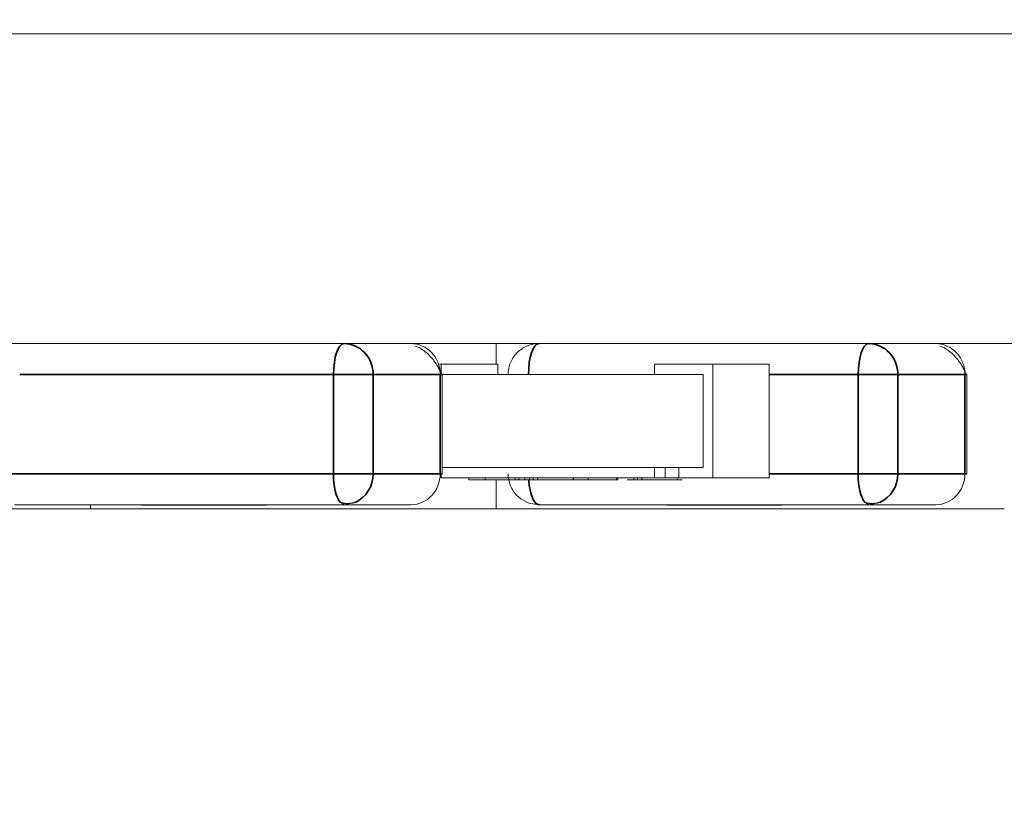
# Model space of a CAD drawing. Header units: millimetres. Extents: x 4 to 1188, y 1 to 840.
# Tile 146 of 256: x 706.421 to 707.102, y 493.4 to 493.952. Entities that reach past the tile are written whole.
import ezdxf

# ---------------------------------------------------------------- set-up
doc = ezdxf.new("R2010")
doc.units = ezdxf.units.MM
doc.layers.add('1', color=7, linetype='Continuous')
doc.styles.add('Arial Unicode MS', font='Arial Unicode MS')
doc.dimstyles.get("Standard").update_dxf_attribs({"dimtxt": 0.18, "dimasz": 0.18, "dimexe": 0.18, "dimexo": 0.0625, "dimgap": 0.09, "dimtad": 0, "dimtih": 1, "dimtoh": 1, "dimdec": 4, "dimzin": 0, "dimdsep": 46, "dimtxsty": 'Standard', "dimcen": 0.09, "dimadec": 0, "dimazin": 0, "dimtfac": 1, "dimtdec": 4, "dimtofl": 0, "dimtmove": 0, "dimatfit": 3, "dimfxl": 0, "dimtolj": 1, "dimtzin": 0, "dimarcsym": 0})

# ---------------------------------------------------------------- blocks, each defined once
blk = doc.blocks.new('_U46')
at = {"layer": '1', "color": 18, "lineweight": 35}
for p, q in [((686.89813, 499.38189), (667.74099, 499.38189)), ((669.74099, 499.38189), (669.74099, 485.8009)), ((715.23717, 485.8009), (667.74099, 485.8009))]:
    blk.add_line(p, q, dxfattribs=at)
at = {"layer": '1', "color": 18, "lineweight": 70}
for points in [[(669.74099, 499.38189), (670.51692, 495.88189), (668.96505, 495.88189)], [(669.74099, 485.8009), (668.96505, 489.3009), (670.51692, 489.30091)]]:
    blk.add_solid(points, dxfattribs=at)
at = {"layer": '1', "color": 18, "linetype": 'Continuous', "lineweight": 13, "insert": (669.2881, 490.54557), "char_height": 3, "attachment_point": 7, "rotation": 90, "line_spacing_factor": 1.047437, "style": 'Arial Unicode MS'}
blk.add_mtext('\\fArial Unicode MS|b0|i0;\\W1.0000;95', dxfattribs=at)

msp = doc.modelspace()

# ---------------------------------------------------------------- hatches: boundary and pattern name
at = {"layer": '1', "linetype": 'Continuous', "lineweight": 35}
h = msp.add_hatch(dxfattribs=at)
h.set_pattern_fill('ANSI31', color=154, scale=1.55, angle=-2.13e-14, style=0)
h.paths.add_polyline_path([(711.35879, 493.72832), (711.16945, 493.72832), (711.16945, 493.46118), (710.45518, 493.46118), (710.45518, 493.72832), (702.46473, 493.72832), (702.46473, 493.94261), (702.88241, 493.94261), (702.88241, 494.79975), (704.8217, 494.79975), (704.8217, 493.94261), (711.35879, 493.94261)], flags=0)
h = msp.add_hatch(dxfattribs=at)
h.set_pattern_fill('ANSI31', color=154, scale=1.55, angle=29.9848, style=0)
h.paths.add_polyline_path([(701.47445, 493.72832), (701.47445, 493.96236), (703.25285, 493.96236), (703.25285, 493.72832)], flags=0)
h.paths.add_polyline_path([(703.38877, 493.72832), (703.38877, 493.96236), (711.35879, 493.96236), (711.35879, 493.72832)], flags=0)
h.paths.add_polyline_path([(700.37629, 493.72832), (700.37629, 493.96236), (701.06811, 493.96236), (701.06811, 493.72832)], flags=0)

# ---------------------------------------------------------------- linework, layer by layer
at = {"layer": '1', "color": 154, "linetype": 'Continuous', "lineweight": 13}
for p, q in [((704.8217, 493.94261), (711.35879, 493.94261)), ((710.45518, 493.72832), (702.46473, 493.72832)), ((711.35879, 493.72832), (703.38877, 493.72832)), ((706.75038, 493.72832), (706.75038, 493.71403)), ((706.7111, 493.71403), (706.75137, 493.71403)), ((706.75137, 493.71403), (706.71228, 493.71403)), ((706.71228, 493.71403), (706.71228, 493.70689)), ((706.75137, 493.70689), (706.75137, 493.71403)), ((706.85995, 493.70689), (706.85995, 493.71403)), ((706.85995, 493.71403), (706.90022, 493.71403)), ((706.85995, 493.71403), (706.89904, 493.71403)), ((706.89904, 493.71403), (706.93931, 493.71403)), ((706.90022, 493.71403), (706.90022, 493.63546)), ((706.93931, 493.71403), (706.90022, 493.71403)), ((706.93931, 493.63546), (706.93931, 493.71403)), ((706.71292, 493.63832), (706.71292, 493.70689)), ((706.71292, 493.70689), (706.89351, 493.70689)), ((706.85995, 493.70689), (706.71781, 493.70689)), ((706.89351, 493.70689), (706.85995, 493.70689)), ((706.89351, 493.64261), (706.89351, 493.70689)), ((706.89351, 493.64261), (706.89351, 493.70689)), ((707.07608, 493.63832), (707.07608, 493.70689)), ((706.71292, 493.64261), (706.74404, 493.64261)), ((706.85995, 493.64261), (706.71292, 493.64261)), ((706.71292, 493.64261), (706.89351, 493.64261)), ((706.86728, 493.64261), (706.85995, 493.64261)), ((706.85995, 493.64261), (706.85995, 493.63546)), ((706.86728, 493.63546), (706.86728, 493.64261)), ((706.87673, 493.64261), (706.86728, 493.64261)), ((706.88406, 493.64261), (706.87673, 493.64261)), ((706.87673, 493.63546), (706.87673, 493.64261)), ((706.87673, 493.64261), (706.89351, 493.64261)), ((706.71228, 493.63546), (706.71228, 493.63832)), ((706.85995, 493.63546), (706.71228, 493.63546)), ((706.71961, 493.63546), (706.7315, 493.63546)), ((706.7427, 493.63546), (706.74445, 493.63546)), ((706.74277, 493.63403), (706.74277, 493.63546)), ((706.74445, 493.63403), (706.74311, 493.63403)), ((706.74695, 493.63546), (706.75593, 493.63546)), ((706.75038, 493.63403), (706.75038, 493.61403)), ((706.75417, 493.63403), (706.75593, 493.63403)), ((706.75593, 493.63403), (706.75881, 493.63403)), ((706.76943, 493.63403), (706.76062, 493.63403)), ((706.76348, 493.63403), (706.76348, 493.63546)), ((706.76601, 493.63403), (706.76601, 493.63546)), ((706.76601, 493.63403), (706.77022, 493.63403)), ((706.77022, 493.63403), (706.77022, 493.63546)), ((706.77334, 493.63403), (706.77334, 493.63546)), ((706.77586, 493.63403), (706.77586, 493.63546)), ((706.77887, 493.63403), (706.77887, 493.63546)), ((706.79939, 493.63403), (706.79495, 493.63403)), ((706.79935, 493.63546), (706.80213, 493.63546)), ((706.79935, 493.63403), (706.80213, 493.63403)), ((706.80356, 493.63403), (706.80356, 493.63546)), ((706.82277, 493.63403), (706.81402, 493.63403)), ((706.81408, 493.63403), (706.81408, 493.63546)), ((706.82966, 493.63403), (706.82277, 493.63403)), ((706.82284, 493.63403), (706.82834, 493.63403)), ((706.83323, 493.63546), (706.83369, 493.63546)), ((706.83455, 493.63546), (706.83352, 493.63546)), ((706.83352, 493.63546), (706.83352, 493.63403)), ((706.83352, 493.63403), (706.83455, 493.63403)), ((706.84562, 493.63403), (706.84562, 493.63546)), ((706.84814, 493.63403), (706.84814, 493.63546)), ((706.85116, 493.63403), (706.85116, 493.63546)), ((706.87673, 493.63546), (706.85995, 493.63546)), ((706.87196, 493.63546), (706.86724, 493.63546)), ((706.87168, 493.63403), (706.86724, 493.63403)), ((706.86728, 493.63546), (706.88406, 493.63546)), ((706.87164, 493.63546), (706.87442, 493.63546)), ((706.87164, 493.63403), (706.87442, 493.63403)), ((706.87585, 493.63403), (706.87585, 493.63546)), ((706.87585, 493.63403), (706.87903, 493.63403)), ((706.87673, 493.63546), (706.90022, 493.63546)), ((706.90022, 493.63546), (706.93931, 493.63546)), ((706.64227, 493.61852), (706.64508, 493.61689)), ((706.64508, 493.61689), (706.65275, 493.61851)), ((707.00543, 493.61852), (707.00824, 493.61689)), ((707.00824, 493.61689), (707.01591, 493.61851)), ((707.10201, 493.61403), (706.38379, 493.61403)), ((706.41686, 493.61689), (706.64508, 493.61689)), ((706.46956, 493.61407), (706.46956, 493.61694)), ((706.50504, 493.61661), (706.51211, 493.61661)), ((706.50926, 493.61661), (706.51333, 493.61661)), ((706.51004, 493.61689), (706.50973, 493.61689)), ((706.51004, 493.61661), (706.50973, 493.61661)), ((706.51004, 493.61661), (706.51004, 493.61689)), ((706.51211, 493.61689), (706.51211, 493.61661)), ((706.51436, 493.61689), (706.51387, 493.61689)), ((706.51436, 493.61661), (706.51387, 493.61661)), ((706.51428, 493.61661), (706.51715, 493.61661)), ((706.51533, 493.61661), (706.5158, 493.61661)), ((706.5154, 493.61689), (706.51605, 493.61689)), ((706.51717, 493.61661), (706.52273, 493.61661)), ((706.52074, 493.61661), (706.5172, 493.61661)), ((706.52072, 493.61689), (706.52105, 493.61689)), ((706.52072, 493.61661), (706.52105, 493.61661)), ((706.52102, 493.61661), (706.52273, 493.61661)), ((706.52102, 493.61661), (706.52273, 493.61661)), ((706.52511, 493.61661), (706.52346, 493.61661)), ((706.5251, 493.61689), (706.52557, 493.61689)), ((706.5251, 493.61689), (706.5251, 493.61661)), ((706.5251, 493.61661), (706.52557, 493.61661)), ((706.52521, 493.61661), (706.52658, 493.61661)), ((706.52769, 493.61661), (706.52559, 493.61661)), ((706.52767, 493.61689), (706.52817, 493.61689)), ((706.52767, 493.61661), (706.52817, 493.61661)), ((706.52811, 493.61661), (706.53176, 493.61661)), ((706.52815, 493.61661), (706.53045, 493.61661)), ((706.53152, 493.61661), (706.53164, 493.61661)), ((706.53163, 493.61661), (706.53869, 493.61661)), ((706.53212, 493.61689), (706.53212, 493.61661)), ((706.53212, 493.61661), (706.53283, 493.61661)), ((706.53503, 493.61689), (706.53503, 493.61661)), ((706.53503, 493.61661), (706.53615, 493.61661)), ((706.53841, 493.61661), (706.53634, 493.61661)), ((706.53636, 493.61661), (706.53636, 493.61689)), ((706.53793, 493.61689), (706.53793, 493.61661)), ((706.53838, 493.61661), (706.53867, 493.61661)), ((706.53841, 493.61661), (706.53841, 493.61689)), ((706.53869, 493.61689), (706.53869, 493.61661)), ((706.55394, 493.61661), (706.54995, 493.61661)), ((706.55594, 493.61661), (706.5562, 493.61661)), ((706.5561, 493.61689), (706.5561, 493.61661)), ((706.5561, 493.61661), (706.55845, 493.61661)), ((706.5583, 493.61689), (706.5583, 493.61661)), ((706.5583, 493.61661), (706.57465, 493.61661)), ((706.56333, 493.61661), (706.56759, 493.61661)), ((706.56352, 493.61661), (706.56502, 493.61661)), ((706.57465, 493.61689), (706.57465, 493.61661)), ((706.57465, 493.61661), (706.57626, 493.61661)), ((706.57616, 493.61661), (706.58089, 493.61661)), ((706.57626, 493.61689), (706.57626, 493.61661)), ((706.58091, 493.61689), (706.58018, 493.61689)), ((706.58188, 493.61661), (706.58086, 493.61661)), ((706.58188, 493.61661), (706.58088, 493.61661)), ((706.58451, 493.61689), (706.58451, 493.61661)), ((706.58451, 493.61661), (706.58542, 493.61661)), ((706.58452, 493.61661), (706.59062, 493.61661)), ((706.58619, 493.61689), (706.5865, 493.61689)), ((706.58619, 493.61661), (706.5865, 493.61661)), ((706.58626, 493.61661), (706.58626, 493.61689)), ((706.58626, 493.61661), (706.58697, 493.61661)), ((706.59062, 493.61689), (706.59062, 493.61661)), ((706.59062, 493.61661), (706.59119, 493.61661)), ((706.63295, 493.61689), (706.64508, 493.61689)), ((706.64508, 493.61689), (706.69149, 493.61689)), ((706.67435, 493.61689), (706.67937, 493.61689)), ((706.78003, 493.61689), (707.00824, 493.61689)), ((706.8682, 493.61661), (706.87527, 493.61661)), ((706.87242, 493.61661), (706.87649, 493.61661)), ((706.8732, 493.61689), (706.87289, 493.61689)), ((706.8732, 493.61661), (706.87289, 493.61661)), ((706.8732, 493.61661), (706.8732, 493.61689)), ((706.87527, 493.61689), (706.87527, 493.61661)), ((706.87752, 493.61689), (706.87703, 493.61689)), ((706.87752, 493.61661), (706.87703, 493.61661)), ((706.88391, 493.61661), (706.88036, 493.61661)), ((706.88388, 493.61689), (706.88422, 493.61689)), ((706.88388, 493.61661), (706.88422, 493.61661)), ((706.89085, 493.61661), (706.88663, 493.61661)), ((706.88826, 493.61689), (706.88873, 493.61689)), ((706.88826, 493.61689), (706.88826, 493.61661)), ((706.88826, 493.61661), (706.88873, 493.61661)), ((706.89083, 493.61689), (706.89133, 493.61689)), ((706.89083, 493.61661), (706.89133, 493.61661)), ((706.8948, 493.61661), (706.90185, 493.61661)), ((706.89528, 493.61689), (706.89528, 493.61661)), ((706.89528, 493.61661), (706.89599, 493.61661)), ((706.90158, 493.61661), (706.8995, 493.61661)), ((706.89952, 493.61661), (706.89952, 493.61689)), ((706.90158, 493.61661), (706.90158, 493.61689)), ((706.90185, 493.61689), (706.90185, 493.61661)), ((706.91711, 493.61661), (706.91311, 493.61661)), ((706.91926, 493.61689), (706.91926, 493.61661)), ((706.91926, 493.61661), (706.92162, 493.61661)), ((706.92146, 493.61689), (706.92146, 493.61661)), ((706.92146, 493.61661), (706.93782, 493.61661)), ((706.92649, 493.61661), (706.93075, 493.61661)), ((706.92668, 493.61661), (706.92818, 493.61661)), ((706.93782, 493.61689), (706.93782, 493.61661)), ((706.93782, 493.61661), (706.93942, 493.61661)), ((706.93932, 493.61661), (706.94406, 493.61661)), ((706.93942, 493.61689), (706.93942, 493.61661)), ((706.94407, 493.61689), (706.94334, 493.61689)), ((706.94767, 493.61689), (706.94767, 493.61661)), ((706.94767, 493.61661), (706.94858, 493.61661)), ((707.00824, 493.61689), (707.05465, 493.61689))]:
    msp.add_line(p, q, dxfattribs=at)
at = {"layer": '1', "color": 154, "linetype": 'Continuous', "lineweight": 35}
for p, q in [((706.42054, 493.70689), (706.63775, 493.70689)), ((706.63775, 493.70689), (706.63775, 493.63832)), ((706.66521, 493.70689), (706.63775, 493.70689)), ((706.66521, 493.70689), (706.71163, 493.70689)), ((706.66521, 493.63832), (706.66521, 493.70689)), ((706.71292, 493.70689), (706.71163, 493.70689)), ((706.71163, 493.70689), (706.71163, 493.63832)), ((706.93931, 493.70689), (707.00091, 493.70689)), ((707.02837, 493.70689), (707.00091, 493.70689)), ((707.00091, 493.70689), (707.00091, 493.63832)), ((707.02837, 493.70689), (707.07479, 493.70689)), ((707.02837, 493.63832), (707.02837, 493.70689)), ((707.07608, 493.70689), (707.07479, 493.70689)), ((707.07479, 493.70689), (707.07479, 493.63832)), ((706.63775, 493.63832), (706.40954, 493.63832)), ((706.63775, 493.63832), (706.66521, 493.63832)), ((706.71163, 493.63832), (706.66521, 493.63832)), ((706.71292, 493.63832), (706.71163, 493.63832)), ((707.00091, 493.63832), (706.93931, 493.63832)), ((707.00091, 493.63832), (707.02837, 493.63832)), ((707.07479, 493.63832), (707.02837, 493.63832)), ((707.07608, 493.63832), (707.07479, 493.63832))]:
    msp.add_line(p, q, dxfattribs=at)
for centre, major_axis, ratio, start_param, end_param in [((706.64508, 493.70689), (0, -0.02143), 0.34202, 3.141593, 4.712389), ((706.64508, 493.70689), (0, 0.02143), 0.939693, 4.712389, 6.283185), ((706.78003, 493.70689), (0, 0.02143), 0.34202, 0, 1.570796), ((707.00824, 493.70689), (0, -0.02143), 0.34202, 3.141593, 4.712389), ((707.00824, 493.70689), (0, 0.02143), 0.939693, 4.712389, 6.283185), ((706.64508, 493.63832), (0, -0.02143), 0.34202, 4.712389, 5.890388), ((706.64508, 493.63832), (0, 0.02143), 0.939693, 3.532696, 4.712389), ((706.78003, 493.63832), (0, 0.02143), 0.34202, 1.776252, 3.141593), ((707.00824, 493.63832), (0, -0.02143), 0.34202, 4.712389, 5.890388), ((707.00824, 493.63832), (0, 0.02143), 0.939693, 3.532696, 4.712389)]:
    msp.add_ellipse(centre, major_axis=major_axis, ratio=ratio, start_param=start_param, end_param=end_param, dxfattribs=at)
at = {"layer": '1', "color": 154, "linetype": 'Continuous', "lineweight": 13}
for centre, start_param, end_param in [((706.69149, 493.70689), 1.570796, 3.141593), ((707.05465, 493.70689), 1.570796, 3.141593), ((706.69149, 493.63832), 0, 1.570796), ((707.05465, 493.63832), 0, 1.570796)]:
    msp.add_ellipse(centre, major_axis=(0, -0.02143), ratio=0.939693, start_param=start_param, end_param=end_param, dxfattribs=at)
for points, knots in [([(706.77961, 493.72805), (706.779, 493.72814), (706.77571, 493.72844), (706.7697, 493.72615), (706.76376, 493.72148), (706.76016, 493.71564), (706.7588, 493.71082), (706.7586, 493.70787), (706.7586, 493.70689)], [0, 0, 0, 0, 0.055318, 0.300229, 0.552397, 0.731677, 0.911842, 1, 1, 1, 1]), ([(706.71248, 493.70689), (706.71228, 493.70748), (706.71176, 493.70883), (706.71052, 493.7114), (706.70882, 493.7143), (706.70665, 493.71735), (706.70406, 493.72033), (706.70006, 493.72396), (706.69671, 493.72581), (706.6943, 493.72669)], [0, 0, 0, 0, 0.107738, 0.221513, 0.34114, 0.466111, 0.595653, 0.728795, 1, 1, 1, 1]), ([(707.07564, 493.70689), (707.07545, 493.70748), (707.07492, 493.70883), (707.07368, 493.7114), (707.07198, 493.7143), (707.06982, 493.71735), (707.06722, 493.72033), (707.06322, 493.72396), (707.05987, 493.72581), (707.05746, 493.72669)], [0, 0, 0, 0, 0.107738, 0.221513, 0.34114, 0.466111, 0.595653, 0.728795, 1, 1, 1, 1]), ([(706.74277, 493.63546), (706.74203, 493.63546), (706.74058, 493.63546), (706.73858, 493.63546), (706.73677, 493.63546), (706.73518, 493.63546), (706.73383, 493.63546), (706.73273, 493.63546), (706.73191, 493.63546), (706.73137, 493.63546), (706.73109, 493.63546), (706.73111, 493.63546), (706.73139, 493.63546), (706.73182, 493.63546), (706.73203, 493.63546)], [0, 0, 0, 0, 0.090252, 0.177522, 0.262564, 0.346964, 0.430315, 0.512398, 0.593965, 0.677391, 0.760381, 0.841078, 0.920352, 1, 1, 1, 1]), ([(706.7315, 493.63403), (706.73162, 493.63403), (706.73196, 493.63403), (706.73273, 493.63403), (706.73383, 493.63403), (706.73518, 493.63403), (706.73677, 493.63403), (706.73858, 493.63403), (706.74058, 493.63403), (706.74203, 493.63403), (706.74277, 493.63403)], [0, 0, 0, 0, 0.102263, 0.225546, 0.349608, 0.475588, 0.603152, 0.731688, 0.86359, 1, 1, 1, 1]), ([(706.74277, 493.63403), (706.74327, 493.63403), (706.74427, 493.63403), (706.74578, 493.63403), (706.74727, 493.63403), (706.74873, 493.63403), (706.75017, 493.63403), (706.75159, 493.63403), (706.75298, 493.63403), (706.75435, 493.63403), (706.75568, 493.63403), (706.75695, 493.63403), (706.75818, 493.63403), (706.75935, 493.63403), (706.76048, 493.63403), (706.76153, 493.63403), (706.76256, 493.63403), (706.76317, 493.63403), (706.76348, 493.63403)], [0, 0, 0, 0, 0.065541, 0.128963, 0.190377, 0.250092, 0.308548, 0.366398, 0.424542, 0.48317, 0.542243, 0.601739, 0.662506, 0.724856, 0.789128, 0.856346, 0.926295, 1, 1, 1, 1]), ([(706.74402, 493.63403), (706.74441, 493.63403), (706.74507, 493.63403), (706.74604, 493.63403), (706.74696, 493.63403), (706.74796, 493.63403), (706.74904, 493.63403), (706.75021, 493.63403), (706.75146, 493.63403), (706.75279, 493.63403), (706.7537, 493.63403), (706.75417, 493.63403)], [0, 0, 0, 0, 0.112947, 0.192933, 0.282029, 0.378521, 0.485014, 0.599593, 0.723373, 0.85745, 1, 1, 1, 1]), ([(706.75593, 493.63403), (706.75535, 493.63403), (706.75422, 493.63403), (706.75264, 493.63403), (706.75117, 493.63403), (706.74987, 493.63403), (706.74872, 493.63403), (706.7478, 493.63403), (706.74709, 493.63403), (706.74662, 493.63403), (706.74635, 493.63403), (706.74627, 493.63403), (706.74637, 493.63403), (706.74658, 493.63403), (706.74668, 493.63403)], [0, 0, 0, 0, 0.110166, 0.215787, 0.318027, 0.417574, 0.51165, 0.596162, 0.672935, 0.74367, 0.810677, 0.874059, 0.936696, 1, 1, 1, 1]), ([(706.7586, 493.63832), (706.75863, 493.63536), (706.75948, 493.63114), (706.76274, 493.6252), (706.76731, 493.62056), (706.77365, 493.61739), (706.77806, 493.61706), (706.78003, 493.61719)], [0, 0, 0, 0, 0.253354, 0.387144, 0.600446, 0.829542, 1, 1, 1, 1]), ([(706.75881, 493.63403), (706.75934, 493.63403), (706.76037, 493.63403), (706.76176, 493.63403), (706.76298, 493.63403), (706.76383, 493.63403), (706.7644, 493.63403), (706.76477, 493.63403), (706.76511, 493.63403), (706.76538, 493.63403), (706.76563, 493.63403), (706.7658, 493.63403), (706.76593, 493.63403), (706.76598, 493.63403), (706.76601, 493.63403)], [0, 0, 0, 0, 0.122712, 0.239685, 0.351816, 0.463766, 0.520818, 0.579448, 0.640604, 0.705298, 0.773634, 0.844669, 0.920057, 1, 1, 1, 1]), ([(706.76869, 493.63403), (706.7687, 493.63403), (706.76875, 493.63403), (706.76887, 493.63403), (706.76911, 493.63403), (706.76944, 493.63403), (706.76985, 493.63403), (706.77035, 493.63403), (706.77091, 493.63403), (706.77156, 493.63403), (706.77228, 493.63403), (706.77304, 493.63403), (706.77389, 493.63403), (706.77477, 493.63403), (706.77571, 493.63403), (706.77671, 493.63403), (706.77776, 493.63403), (706.7785, 493.63403), (706.77887, 493.63403)], [0, 0, 0, 0, 0.016844, 0.091971, 0.164638, 0.235414, 0.303909, 0.370857, 0.436693, 0.501455, 0.56515, 0.62799, 0.689849, 0.751074, 0.81234, 0.874061, 0.936703, 1, 1, 1, 1]), ([(706.79495, 493.63403), (706.79443, 493.63403), (706.79338, 493.63403), (706.79172, 493.63403), (706.79002, 493.63403), (706.78857, 493.63403), (706.78742, 493.63403), (706.78655, 493.63403), (706.78568, 493.63403), (706.78483, 493.63403), (706.784, 493.63403), (706.78317, 493.63403), (706.78236, 493.63403), (706.78155, 493.63403), (706.78077, 493.63403), (706.77999, 493.63403), (706.77926, 493.63403), (706.77853, 493.63403), (706.77784, 493.63403), (706.77713, 493.63403), (706.77649, 493.63403), (706.77607, 493.63403), (706.77586, 493.63403)], [0, 0, 0, 0, 0.059689, 0.119507, 0.181075, 0.246162, 0.279894, 0.314468, 0.350403, 0.387474, 0.426147, 0.466624, 0.508745, 0.553328, 0.600058, 0.649177, 0.700552, 0.754894, 0.811825, 0.871514, 0.934319, 1, 1, 1, 1]), ([(706.77887, 493.63403), (706.77924, 493.63403), (706.77998, 493.63403), (706.78111, 493.63403), (706.78223, 493.63403), (706.78336, 493.63403), (706.78449, 493.63403), (706.78563, 493.63403), (706.78676, 493.63403), (706.7879, 493.63403), (706.78902, 493.63403), (706.79013, 493.63403), (706.79122, 493.63403), (706.79228, 493.63403), (706.79333, 493.63403), (706.79435, 493.63403), (706.79536, 493.63403), (706.79635, 493.63403), (706.79731, 493.63403), (706.79827, 493.63403), (706.79918, 493.63403), (706.8001, 493.63403), (706.801, 493.63403), (706.80188, 493.63403), (706.80275, 493.63403), (706.80329, 493.63403), (706.80356, 493.63403)], [0, 0, 0, 0, 0.033787, 0.066622, 0.099285, 0.131361, 0.163585, 0.196104, 0.228902, 0.262158, 0.295991, 0.330218, 0.36506, 0.400951, 0.43762, 0.475708, 0.515381, 0.556414, 0.599765, 0.646424, 0.696431, 0.749782, 0.806573, 0.867436, 0.931887, 1, 1, 1, 1]), ([(706.81408, 493.63546), (706.81343, 493.63546), (706.81215, 493.63546), (706.81037, 493.63546), (706.80875, 493.63546), (706.8073, 493.63546), (706.80604, 493.63546), (706.80505, 493.63546), (706.80429, 493.63546), (706.80382, 493.63546), (706.8036, 493.63546), (706.80367, 493.63546), (706.80398, 493.63546), (706.80442, 493.63546), (706.80464, 493.63546)], [0, 0, 0, 0, 0.085972, 0.169956, 0.254217, 0.339243, 0.423978, 0.505828, 0.586636, 0.66771, 0.749601, 0.830875, 0.914052, 1, 1, 1, 1]), ([(706.80391, 493.63403), (706.80402, 493.63403), (706.80432, 493.63403), (706.80505, 493.63403), (706.80604, 493.63403), (706.8073, 493.63403), (706.80875, 493.63403), (706.81037, 493.63403), (706.81215, 493.63403), (706.81343, 493.63403), (706.81408, 493.63403)], [0, 0, 0, 0, 0.107842, 0.230735, 0.355212, 0.484078, 0.613386, 0.74153, 0.869253, 1, 1, 1, 1]), ([(706.81408, 493.63403), (706.81472, 493.63403), (706.81599, 493.63403), (706.81796, 493.63403), (706.81995, 493.63403), (706.82193, 493.63403), (706.82386, 493.63403), (706.8257, 493.63403), (706.82744, 493.63403), (706.82904, 493.63403), (706.83047, 493.63403), (706.83173, 493.63403), (706.83276, 493.63403), (706.83326, 493.63403), (706.83352, 493.63403)], [0, 0, 0, 0, 0.084335, 0.167052, 0.249566, 0.33274, 0.415915, 0.497828, 0.580373, 0.6646, 0.749467, 0.83251, 0.915639, 1, 1, 1, 1]), ([(706.84097, 493.63403), (706.84098, 493.63403), (706.84103, 493.63403), (706.84116, 493.63403), (706.8414, 493.63403), (706.84173, 493.63403), (706.84213, 493.63403), (706.84263, 493.63403), (706.8432, 493.63403), (706.84384, 493.63403), (706.84456, 493.63403), (706.84533, 493.63403), (706.84617, 493.63403), (706.84705, 493.63403), (706.84799, 493.63403), (706.849, 493.63403), (706.85004, 493.63403), (706.85078, 493.63403), (706.85116, 493.63403)], [0, 0, 0, 0, 0.016844, 0.091971, 0.164638, 0.235414, 0.303909, 0.370857, 0.436693, 0.501455, 0.56515, 0.62799, 0.689849, 0.751074, 0.81234, 0.874061, 0.936703, 1, 1, 1, 1]), ([(706.86724, 493.63403), (706.86671, 493.63403), (706.86567, 493.63403), (706.86401, 493.63403), (706.8623, 493.63403), (706.86086, 493.63403), (706.8597, 493.63403), (706.85883, 493.63403), (706.85796, 493.63403), (706.85712, 493.63403), (706.85628, 493.63403), (706.85546, 493.63403), (706.85464, 493.63403), (706.85384, 493.63403), (706.85306, 493.63403), (706.85227, 493.63403), (706.85155, 493.63403), (706.85106, 493.63403), (706.85082, 493.63403), (706.85081, 493.63403)], [0, 0, 0, 0, 0.07886, 0.157891, 0.239235, 0.325228, 0.369795, 0.415473, 0.46295, 0.511928, 0.563024, 0.616501, 0.672152, 0.731054, 0.792794, 0.857689, 0.925565, 0.997362, 1, 1, 1, 1]), ([(706.85116, 493.63403), (706.85153, 493.63403), (706.85226, 493.63403), (706.85339, 493.63403), (706.85452, 493.63403), (706.85565, 493.63403), (706.85678, 493.63403), (706.85791, 493.63403), (706.85905, 493.63403), (706.86018, 493.63403), (706.86131, 493.63403), (706.86242, 493.63403), (706.8635, 493.63403), (706.86456, 493.63403), (706.86561, 493.63403), (706.86664, 493.63403), (706.86764, 493.63403), (706.86863, 493.63403), (706.8696, 493.63403), (706.87055, 493.63403), (706.87147, 493.63403), (706.87238, 493.63403), (706.87329, 493.63403), (706.87417, 493.63403), (706.87503, 493.63403), (706.87557, 493.63403), (706.87585, 493.63403)], [0, 0, 0, 0, 0.033787, 0.066622, 0.099285, 0.131361, 0.163585, 0.196104, 0.228902, 0.262158, 0.295991, 0.330218, 0.36506, 0.400951, 0.43762, 0.475708, 0.515381, 0.556414, 0.599765, 0.646424, 0.696431, 0.749782, 0.806573, 0.867436, 0.931887, 1, 1, 1, 1]), ([(706.5172, 493.61661), (706.51699, 493.61661), (706.51658, 493.61661), (706.51596, 493.61661), (706.51536, 493.61661), (706.51479, 493.61661), (706.51424, 493.61661), (706.51371, 493.61661), (706.5132, 493.61661), (706.51256, 493.61661), (706.51182, 493.61661), (706.51108, 493.61661), (706.51045, 493.61661), (706.51018, 493.61661), (706.51004, 493.61661)], [0, 0, 0, 0, 0.076073, 0.148412, 0.216418, 0.281164, 0.343381, 0.404328, 0.463673, 0.52286, 0.638732, 0.753818, 0.872606, 1, 1, 1, 1]), ([(706.51211, 493.61661), (706.51248, 493.61661), (706.51318, 493.61661), (706.51425, 493.61661), (706.51529, 493.61661), (706.51631, 493.61661), (706.51731, 493.61661), (706.51828, 493.61661), (706.51923, 493.61661), (706.52014, 493.61661), (706.52101, 493.61661), (706.52181, 493.61661), (706.52254, 493.61661), (706.5232, 493.61661), (706.52378, 493.61661), (706.5243, 493.61661), (706.52475, 493.61661), (706.52498, 493.61661), (706.5251, 493.61661)], [0, 0, 0, 0, 0.073201, 0.142587, 0.209625, 0.274883, 0.337931, 0.400462, 0.462501, 0.525005, 0.586689, 0.646813, 0.705215, 0.762881, 0.820728, 0.879295, 0.938511, 1, 1, 1, 1]), ([(706.52346, 493.61661), (706.52316, 493.61661), (706.52254, 493.61661), (706.52157, 493.61661), (706.52059, 493.61661), (706.51959, 493.61661), (706.51863, 493.61661), (706.51774, 493.61661), (706.51694, 493.61661), (706.51625, 493.61661), (706.51566, 493.61661), (706.51514, 493.61661), (706.51469, 493.61661), (706.51447, 493.61661), (706.51436, 493.61661)], [0, 0, 0, 0, 0.085719, 0.171409, 0.258144, 0.346929, 0.433983, 0.516734, 0.597416, 0.678635, 0.760267, 0.840143, 0.920177, 1, 1, 1, 1]), ([(706.52245, 493.61661), (706.52274, 493.61661), (706.5233, 493.61661), (706.52414, 493.61661), (706.52494, 493.61661), (706.52571, 493.61661), (706.52645, 493.61661), (706.52715, 493.61661), (706.52783, 493.61661), (706.52847, 493.61661), (706.52907, 493.61661), (706.52963, 493.61661), (706.53015, 493.61661), (706.53063, 493.61661), (706.53107, 493.61661), (706.53146, 493.61661), (706.53181, 493.61661), (706.53201, 493.61661), (706.53212, 493.61661)], [0, 0, 0, 0, 0.069013, 0.135236, 0.199611, 0.262419, 0.323723, 0.383765, 0.443773, 0.503795, 0.563823, 0.623484, 0.683469, 0.743591, 0.805727, 0.868616, 0.933278, 1, 1, 1, 1]), ([(706.54995, 493.61661), (706.54972, 493.61661), (706.54926, 493.61661), (706.54855, 493.61661), (706.54784, 493.61661), (706.54713, 493.61661), (706.54642, 493.61661), (706.5457, 493.61661), (706.54499, 493.61661), (706.54426, 493.61661), (706.54353, 493.61661), (706.54281, 493.61661), (706.54208, 493.61661), (706.54135, 493.61661), (706.54062, 493.61661), (706.53988, 493.61661), (706.53913, 493.61661), (706.53866, 493.61661), (706.53841, 493.61661)], [0, 0, 0, 0, 0.040773, 0.080851, 0.120114, 0.160024, 0.200507, 0.242303, 0.286488, 0.332651, 0.383767, 0.443091, 0.510974, 0.588295, 0.675908, 0.773346, 0.881594, 1, 1, 1, 1]), ([(706.53869, 493.61661), (706.53914, 493.61661), (706.54002, 493.61661), (706.54136, 493.61661), (706.54269, 493.61661), (706.54399, 493.61661), (706.54524, 493.61661), (706.54643, 493.61661), (706.54755, 493.61661), (706.54858, 493.61661), (706.54957, 493.61661), (706.55054, 493.61661), (706.55149, 493.61661), (706.55226, 493.61661), (706.55287, 493.61661), (706.55334, 493.61661), (706.5538, 493.61661), (706.55426, 493.61661), (706.55472, 493.61661), (706.55519, 493.61661), (706.55565, 493.61661), (706.55595, 493.61661), (706.5561, 493.61661)], [0, 0, 0, 0, 0.056724, 0.111437, 0.164368, 0.216435, 0.267641, 0.31736, 0.367473, 0.41821, 0.471404, 0.527966, 0.588061, 0.652134, 0.686345, 0.723264, 0.76261, 0.804739, 0.84943, 0.896711, 0.94689, 1, 1, 1, 1]), ([(706.56502, 493.61661), (706.56519, 493.61661), (706.56554, 493.61661), (706.56612, 493.61661), (706.56673, 493.61661), (706.56738, 493.61661), (706.56806, 493.61661), (706.56878, 493.61661), (706.56953, 493.61661), (706.57006, 493.61661), (706.57033, 493.61661)], [0, 0, 0, 0, 0.136729, 0.268515, 0.395529, 0.52, 0.640496, 0.761236, 0.880107, 1, 1, 1, 1]), ([(706.56759, 493.61661), (706.56772, 493.61661), (706.56799, 493.61661), (706.5684, 493.61661), (706.56885, 493.61661), (706.56931, 493.61661), (706.56979, 493.61661), (706.57029, 493.61661), (706.57081, 493.61661), (706.57134, 493.61661), (706.57189, 493.61661), (706.57246, 493.61661), (706.57304, 493.61661), (706.57364, 493.61661), (706.57425, 493.61661), (706.57488, 493.61661), (706.57552, 493.61661), (706.57595, 493.61661), (706.57616, 493.61661)], [0, 0, 0, 0, 0.077361, 0.15048, 0.219977, 0.286681, 0.349678, 0.41068, 0.469427, 0.526756, 0.583142, 0.638824, 0.695263, 0.752696, 0.810849, 0.871356, 0.934436, 1, 1, 1, 1]), ([(706.57033, 493.61661), (706.57068, 493.61661), (706.57137, 493.61661), (706.57243, 493.61661), (706.57349, 493.61661), (706.57454, 493.61661), (706.57559, 493.61661), (706.57662, 493.61661), (706.57765, 493.61661), (706.57867, 493.61661), (706.57964, 493.61661), (706.58056, 493.61661), (706.5814, 493.61661), (706.58217, 493.61661), (706.58286, 493.61661), (706.5835, 493.61661), (706.58405, 493.61661), (706.58435, 493.61661), (706.58451, 493.61661)], [0, 0, 0, 0, 0.061997, 0.122088, 0.181375, 0.239508, 0.297836, 0.35688, 0.417282, 0.47964, 0.5425, 0.604962, 0.666991, 0.730216, 0.794173, 0.860458, 0.928578, 1, 1, 1, 1]), ([(706.88036, 493.61661), (706.88015, 493.61661), (706.87974, 493.61661), (706.87912, 493.61661), (706.87852, 493.61661), (706.87795, 493.61661), (706.8774, 493.61661), (706.87687, 493.61661), (706.87636, 493.61661), (706.87572, 493.61661), (706.87499, 493.61661), (706.87424, 493.61661), (706.87361, 493.61661), (706.87334, 493.61661), (706.8732, 493.61661)], [0, 0, 0, 0, 0.076073, 0.148412, 0.216418, 0.281164, 0.343381, 0.404328, 0.463673, 0.52286, 0.638732, 0.753818, 0.872606, 1, 1, 1, 1]), ([(706.87527, 493.61661), (706.87564, 493.61661), (706.87634, 493.61661), (706.87741, 493.61661), (706.87845, 493.61661), (706.87948, 493.61661), (706.88047, 493.61661), (706.88144, 493.61661), (706.88239, 493.61661), (706.8833, 493.61661), (706.88417, 493.61661), (706.88497, 493.61661), (706.8857, 493.61661), (706.88637, 493.61661), (706.88694, 493.61661), (706.88747, 493.61661), (706.88791, 493.61661), (706.88814, 493.61661), (706.88826, 493.61661)], [0, 0, 0, 0, 0.073201, 0.142587, 0.209625, 0.274883, 0.337931, 0.400462, 0.462501, 0.525005, 0.586689, 0.646813, 0.705215, 0.762881, 0.820728, 0.879295, 0.938511, 1, 1, 1, 1]), ([(706.88663, 493.61661), (706.88632, 493.61661), (706.8857, 493.61661), (706.88473, 493.61661), (706.88375, 493.61661), (706.88275, 493.61661), (706.88179, 493.61661), (706.8809, 493.61661), (706.8801, 493.61661), (706.87941, 493.61661), (706.87883, 493.61661), (706.8783, 493.61661), (706.87786, 493.61661), (706.87763, 493.61661), (706.87752, 493.61661)], [0, 0, 0, 0, 0.085719, 0.171409, 0.258144, 0.346929, 0.433983, 0.516734, 0.597416, 0.678635, 0.760267, 0.840143, 0.920177, 1, 1, 1, 1]), ([(706.88561, 493.61661), (706.8859, 493.61661), (706.88647, 493.61661), (706.8873, 493.61661), (706.8881, 493.61661), (706.88888, 493.61661), (706.88961, 493.61661), (706.89032, 493.61661), (706.89099, 493.61661), (706.89163, 493.61661), (706.89223, 493.61661), (706.89279, 493.61661), (706.89331, 493.61661), (706.8938, 493.61661), (706.89423, 493.61661), (706.89462, 493.61661), (706.89498, 493.61661), (706.89518, 493.61661), (706.89528, 493.61661)], [0, 0, 0, 0, 0.069013, 0.135236, 0.199611, 0.262419, 0.323723, 0.383765, 0.443773, 0.503795, 0.563823, 0.623484, 0.683469, 0.743591, 0.805727, 0.868616, 0.933278, 1, 1, 1, 1]), ([(706.91311, 493.61661), (706.91288, 493.61661), (706.91242, 493.61661), (706.91171, 493.61661), (706.911, 493.61661), (706.91029, 493.61661), (706.90958, 493.61661), (706.90886, 493.61661), (706.90815, 493.61661), (706.90742, 493.61661), (706.90669, 493.61661), (706.90598, 493.61661), (706.90525, 493.61661), (706.90452, 493.61661), (706.90379, 493.61661), (706.90304, 493.61661), (706.90229, 493.61661), (706.90182, 493.61661), (706.90158, 493.61661)], [0, 0, 0, 0, 0.040773, 0.080851, 0.120114, 0.160024, 0.200507, 0.242303, 0.286488, 0.332651, 0.383767, 0.443091, 0.510974, 0.588295, 0.675908, 0.773346, 0.881594, 1, 1, 1, 1]), ([(706.90185, 493.61661), (706.9023, 493.61661), (706.90318, 493.61661), (706.90452, 493.61661), (706.90585, 493.61661), (706.90715, 493.61661), (706.9084, 493.61661), (706.90959, 493.61661), (706.91071, 493.61661), (706.91174, 493.61661), (706.91273, 493.61661), (706.9137, 493.61661), (706.91465, 493.61661), (706.91542, 493.61661), (706.91603, 493.61661), (706.9165, 493.61661), (706.91696, 493.61661), (706.91742, 493.61661), (706.91788, 493.61661), (706.91835, 493.61661), (706.91881, 493.61661), (706.91911, 493.61661), (706.91926, 493.61661)], [0, 0, 0, 0, 0.056724, 0.111437, 0.164368, 0.216435, 0.267641, 0.31736, 0.367473, 0.41821, 0.471404, 0.527966, 0.588061, 0.652134, 0.686345, 0.723264, 0.76261, 0.804739, 0.84943, 0.896711, 0.94689, 1, 1, 1, 1]), ([(706.92818, 493.61661), (706.92836, 493.61661), (706.9287, 493.61661), (706.92928, 493.61661), (706.92989, 493.61661), (706.93054, 493.61661), (706.93122, 493.61661), (706.93194, 493.61661), (706.93269, 493.61661), (706.93322, 493.61661), (706.93349, 493.61661)], [0, 0, 0, 0, 0.136729, 0.268515, 0.395529, 0.52, 0.640496, 0.761236, 0.880107, 1, 1, 1, 1]), ([(706.93075, 493.61661), (706.93089, 493.61661), (706.93115, 493.61661), (706.93157, 493.61661), (706.93201, 493.61661), (706.93247, 493.61661), (706.93295, 493.61661), (706.93345, 493.61661), (706.93397, 493.61661), (706.9345, 493.61661), (706.93505, 493.61661), (706.93562, 493.61661), (706.9362, 493.61661), (706.9368, 493.61661), (706.93741, 493.61661), (706.93804, 493.61661), (706.93868, 493.61661), (706.93911, 493.61661), (706.93932, 493.61661)], [0, 0, 0, 0, 0.077361, 0.15048, 0.219977, 0.286681, 0.349678, 0.41068, 0.469427, 0.526756, 0.583142, 0.638824, 0.695263, 0.752696, 0.810849, 0.871356, 0.934436, 1, 1, 1, 1]), ([(706.93349, 493.61661), (706.93384, 493.61661), (706.93453, 493.61661), (706.9356, 493.61661), (706.93665, 493.61661), (706.9377, 493.61661), (706.93875, 493.61661), (706.93978, 493.61661), (706.94081, 493.61661), (706.94183, 493.61661), (706.9428, 493.61661), (706.94372, 493.61661), (706.94456, 493.61661), (706.94533, 493.61661), (706.94602, 493.61661), (706.94666, 493.61661), (706.94721, 493.61661), (706.94751, 493.61661), (706.94767, 493.61661)], [0, 0, 0, 0, 0.061997, 0.122088, 0.181375, 0.239508, 0.297836, 0.35688, 0.417282, 0.47964, 0.5425, 0.604962, 0.666991, 0.730216, 0.794173, 0.860458, 0.928578, 1, 1, 1, 1])]:
    msp.add_open_spline(points, degree=3, knots=knots, dxfattribs=at)
for points, degree in [([(706.7315, 493.63546), (706.7315, 493.63403)], 1), ([(706.80391, 493.63546), (706.80391, 493.63403)], 1), ([(706.83455, 493.63403), (706.83455, 493.63546)], 1), ([(706.64227, 493.61852), (706.64758, 493.61689), (706.65278, 493.61852)], 2), ([(707.00543, 493.61852), (707.01074, 493.61689), (707.01594, 493.61852)], 2), ([(706.53615, 493.61689), (706.53615, 493.61661)], 1), ([(706.89932, 493.61689), (706.89932, 493.61661)], 1)]:
    msp.add_open_spline(points, degree=degree, dxfattribs=at)

# ---------------------------------------------------------------- dimensions: what is measured, and where the dimension line sits
at = {"layer": '1', "color": 18, "linetype": 'Continuous', "lineweight": 13}
dim = msp.add_linear_dim(base=(669.74099, 485.8009), p1=(695.04099, 499.38189), p2=(756.7381, 485.8009), angle=90, dimstyle='Standard', override={"dimtxt": 3, "dimasz": 3.5, "dimexe": 2, "dimexo": 1, "dimgap": 1.5, "dimtad": 1, "dimtih": 0, "dimtoh": 0, "dimdec": 0, "dimlfac": 7, "dimzin": 8, "dimdsep": 44, "dimlunit": 2, "dimtxsty": 'Arial Unicode MS', "dimsah": 1, "dimse1": 0, "dimse2": 0, "dimsd1": 0, "dimsd2": 0, "dimclrd": 18, "dimclre": 18, "dimclrt": 18, "dimtol": 0, "dimtm": -0.1, "dimtfac": 0.666667, "dimtdec": 2, "dimtofl": 1, "dimtmove": 0, "dimtzin": 8, "dimlwd": 35, "dimlwe": 35}, dxfattribs=at)
dim.commit()
dim.dimension.update_dxf_attribs({"geometry": '_U46', "text_midpoint": (669.74099, 492.5914), "dimtype": 160})

doc.saveas('drawing.dxf')
